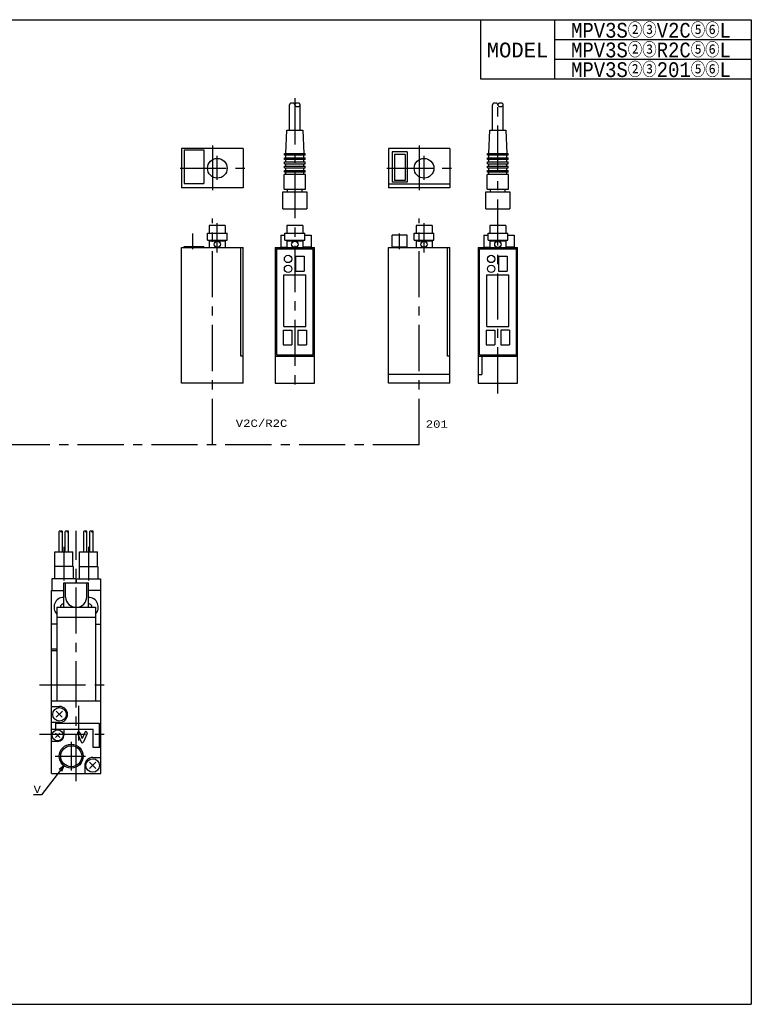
# Model space of a CAD drawing. Extents: x 20 to 584, y 10 to 410.
# Tile 2 of 2: x 287 to 584, y 10 to 410. Entities that reach past the tile are written whole.
import ezdxf
from ezdxf.enums import TextEntityAlignment as Align

# ---------------------------------------------------------------- set-up
doc = ezdxf.new("R2010")
doc.units = 0
doc.header["$LTSCALE"] = 15
doc.linetypes.add('CENTER', pattern=[2, 1.25, -0.25, 0.25, -0.25])
doc.layers.add('CSLAYER1', color=7, linetype='CONTINUOUS')
doc.styles.add('FX_FONT', font='monotxt', dxfattribs={"height": 1, "bigfont": 'bigfont'})

# ---------------------------------------------------------------- blocks, each defined once
blk = doc.blocks.new('FXDIM0004')
at = {"layer": 'CSLAYER1', "color": 3, "linetype": 'CONTINUOUS'}
for p, q in [((304.677543, 106.925118), (295.538966, 95.044454)), ((304.677543, 106.925118), (302.692371, 105.405548)), ((304.677543, 106.925118), (303.718118, 104.616546)), ((295.538966, 95.044454), (292.338937, 95.044454))]:
    blk.add_line(p, q, dxfattribs=at)
at = {"layer": 'CSLAYER1', "color": 3, "style": 'FX_FONT', "width": 1.5}
blk.add_text('V', height=3, dxfattribs=at).set_placement((292.338959, 95.844452), (295.338959, 95.844452), align=Align.FIT)

msp = doc.modelspace()

# ---------------------------------------------------------------- linework, layer by layer
at = {"layer": 'CSLAYER1', "color": 7, "linetype": 'CONTINUOUS'}
for p, q in [((20, 410), (584, 410)), ((584, 410), (584, 10)), ((20, 10), (584, 10))]:
    msp.add_line(p, q, dxfattribs=at)
at = {"layer": 'CSLAYER1', "color": 4, "linetype": 'CONTINUOUS'}
for p, q in [((474, 410), (474, 386)), ((474, 386), (584, 386))]:
    msp.add_line(p, q, dxfattribs=at)
at = {"layer": 'CSLAYER1', "color": 3, "linetype": 'CONTINUOUS'}
for p, q in [((504, 410), (504, 386)), ((504, 402), (584, 402)), ((504, 394), (584, 394)), ((396.30587, 365.096561), (396.30587, 375.426041)), ((400.70587, 365.096561), (400.70587, 375.426041)), ((478.81652, 365.096561), (478.81652, 375.426041)), ((483.21652, 365.096561), (483.21652, 375.426041)), ((394.85587, 355.596561), (395.25587, 365.096561)), ((395.25587, 365.096561), (401.75587, 365.096561)), ((401.75587, 365.096561), (402.15587, 355.596561)), ((477.36652, 355.596561), (477.76652, 365.096561)), ((477.76652, 365.096561), (484.26652, 365.096561)), ((484.26652, 365.096561), (484.66652, 355.596561)), ((377.50587, 357.632572), (352.50587, 357.632572)), ((352.50587, 357.632572), (352.50587, 341.632572)), ((353.50587, 357.132572), (361.50587, 357.132572)), ((353.50587, 357.132572), (353.50587, 343.432572)), ((361.50587, 357.132572), (361.50587, 343.432572)), ((377.50587, 357.632572), (377.50587, 341.632572)), ((461.50587, 357.632572), (436.50587, 357.632572)), ((436.50587, 357.632572), (436.50587, 341.632572)), ((438.10587, 356.282572), (438.10587, 343.982572)), ((444.10587, 356.282572), (438.10587, 356.282572)), ((444.10587, 356.282572), (444.10587, 343.982572)), ((461.50587, 357.632572), (461.50587, 341.632572)), ((367.00587, 344.935698), (367.00587, 354.722486)), ((394.30587, 355.596561), (402.70587, 355.596561)), ((394.30587, 354.896561), (394.30587, 355.596561)), ((402.70587, 354.896561), (394.30587, 354.896561)), ((394.30587, 353.896561), (402.70587, 353.896561)), ((394.30587, 353.196561), (394.30587, 353.896561)), ((402.70587, 353.196561), (394.30587, 353.196561)), ((394.30587, 352.196561), (402.70587, 352.196561)), ((394.30587, 351.496561), (394.30587, 352.196561)), ((394.85587, 353.896561), (394.85587, 354.896561)), ((394.85587, 352.196561), (394.85587, 353.196561)), ((402.15587, 353.896561), (402.15587, 354.896561)), ((402.15587, 352.196561), (402.15587, 353.196561)), ((402.70587, 354.896561), (402.70587, 355.596561)), ((402.70587, 353.196561), (402.70587, 353.896561)), ((402.70587, 351.496561), (402.70587, 352.196561)), ((439.00587, 355.282572), (439.00587, 344.732572)), ((443.40587, 355.282572), (439.00587, 355.282572)), ((443.40587, 355.282572), (443.40587, 344.732572)), ((451.00587, 344.935698), (451.00587, 354.722486)), ((476.81652, 355.596561), (485.21652, 355.596561)), ((476.81652, 354.896561), (476.81652, 355.596561)), ((485.21652, 354.896561), (476.81652, 354.896561)), ((476.81652, 353.896561), (485.21652, 353.896561)), ((476.81652, 353.196561), (476.81652, 353.896561)), ((485.21652, 353.196561), (476.81652, 353.196561)), ((476.81652, 352.196561), (485.21652, 352.196561)), ((476.81652, 351.496561), (476.81652, 352.196561)), ((477.36652, 353.896561), (477.36652, 354.896561)), ((477.36652, 352.196561), (477.36652, 353.196561)), ((484.66652, 353.896561), (484.66652, 354.896561)), ((484.66652, 352.196561), (484.66652, 353.196561)), ((485.21652, 354.896561), (485.21652, 355.596561)), ((485.21652, 353.196561), (485.21652, 353.896561)), ((485.21652, 351.496561), (485.21652, 352.196561)), ((394.30587, 351.496561), (402.70587, 351.496561)), ((394.30587, 350.496561), (402.70587, 350.496561)), ((394.30587, 349.796561), (394.30587, 350.496561)), ((394.30587, 349.796561), (402.70587, 349.796561)), ((394.30587, 348.796561), (402.70587, 348.796561)), ((394.30587, 348.096561), (394.30587, 348.796561)), ((402.70587, 348.096561), (394.30587, 348.096561)), ((394.85587, 350.496561), (394.85587, 351.496561)), ((394.85587, 348.796561), (394.85587, 349.796561)), ((394.85587, 347.096561), (394.85587, 348.096561)), ((402.15587, 350.496561), (402.15587, 351.496561)), ((402.15587, 348.796561), (402.15587, 349.796561)), ((402.15587, 347.096561), (402.15587, 348.096561)), ((402.70587, 349.796561), (402.70587, 350.496561)), ((402.70587, 348.096561), (402.70587, 348.796561)), ((476.81652, 351.496561), (485.21652, 351.496561)), ((476.81652, 350.496561), (485.21652, 350.496561)), ((476.81652, 349.796561), (476.81652, 350.496561)), ((476.81652, 349.796561), (485.21652, 349.796561)), ((476.81652, 348.796561), (485.21652, 348.796561)), ((476.81652, 348.096561), (476.81652, 348.796561)), ((485.21652, 348.096561), (476.81652, 348.096561)), ((477.36652, 350.496561), (477.36652, 351.496561)), ((477.36652, 348.796561), (477.36652, 349.796561)), ((477.36652, 347.096561), (477.36652, 348.096561)), ((484.66652, 350.496561), (484.66652, 351.496561)), ((484.66652, 348.796561), (484.66652, 349.796561)), ((484.66652, 347.096561), (484.66652, 348.096561)), ((485.21652, 349.796561), (485.21652, 350.496561)), ((485.21652, 348.096561), (485.21652, 348.796561)), ((394.20587, 341.096561), (394.20587, 347.096561)), ((402.80587, 347.096561), (394.20587, 347.096561)), ((402.80587, 341.096561), (402.80587, 347.096561)), ((443.40587, 344.732572), (439.00587, 344.732572)), ((476.71652, 341.096561), (476.71652, 347.096561)), ((485.31652, 347.096561), (476.71652, 347.096561)), ((485.31652, 341.096561), (485.31652, 347.096561)), ((377.50587, 341.632572), (352.50587, 341.632572)), ((353.50587, 343.432572), (361.50587, 343.432572)), ((393.60587, 333.096561), (393.60587, 340.096561)), ((393.60587, 340.096561), (403.40587, 340.096561)), ((394.20587, 341.096561), (402.80587, 341.096561)), ((395.50587, 340.096561), (395.50587, 341.096561)), ((401.50587, 340.096561), (401.50587, 341.096561)), ((403.40587, 340.096561), (403.40587, 333.096561)), ((461.50587, 343.132572), (436.50587, 343.132572)), ((461.50587, 341.632572), (436.50587, 341.632572)), ((444.10587, 343.982572), (438.10587, 343.982572)), ((476.11652, 333.096561), (476.11652, 340.096561)), ((476.11652, 340.096561), (485.91652, 340.096561)), ((476.71652, 341.096561), (485.31652, 341.096561)), ((478.01652, 340.096561), (478.01652, 341.096561)), ((484.01652, 340.096561), (484.01652, 341.096561)), ((485.91652, 340.096561), (485.91652, 333.096561)), ((393.60587, 333.096561), (403.40587, 333.096561)), ((476.11652, 333.096561), (485.91652, 333.096561)), ((370.25587, 326.402493), (363.75587, 326.402493)), ((363.75587, 326.402493), (363.75587, 323.302493)), ((367.00587, 315.396103), (367.00587, 327.392889)), ((370.25587, 326.402493), (370.25587, 323.302493)), ((401.75587, 326.402493), (395.25587, 326.402493)), ((395.25587, 326.402493), (395.25587, 323.302493)), ((401.75587, 326.402493), (401.75587, 323.302493)), ((454.25587, 326.402493), (447.75587, 326.402493)), ((447.75587, 326.402493), (447.75587, 323.302493)), ((451.00587, 315.396103), (451.00587, 327.392889)), ((454.25587, 326.402493), (454.25587, 323.302493)), ((484.26652, 326.402493), (477.76652, 326.402493)), ((477.76652, 326.402493), (477.76652, 323.302493)), ((484.26652, 326.402493), (484.26652, 323.302493)), ((357.10587, 316.836974), (357.10587, 323.144175)), ((363.00587, 323.302493), (371.00587, 323.302493)), ((363.00587, 320.402493), (363.00587, 323.302493)), ((363.00587, 320.402493), (371.00587, 320.402493)), ((363.75587, 320.402493), (363.75587, 317.402493)), ((363.75587, 320.102493), (370.25587, 320.102493)), ((370.25587, 320.402493), (370.25587, 317.402493)), ((371.00587, 320.402493), (371.00587, 323.302493)), ((392.85587, 322.402493), (394.50587, 322.402493)), ((392.85587, 322.402493), (392.85587, 317.602493)), ((394.50587, 323.302493), (402.50587, 323.302493)), ((394.50587, 320.402493), (394.50587, 323.302493)), ((394.50587, 320.402493), (402.50587, 320.402493)), ((395.25587, 320.402493), (395.25587, 317.402493)), ((395.25587, 320.102493), (401.75587, 320.102493)), ((401.75587, 320.402493), (401.75587, 317.402493)), ((402.50587, 320.402493), (402.50587, 323.302493)), ((402.50587, 322.402493), (405.15587, 322.402493)), ((405.15587, 322.402493), (405.15587, 317.602493)), ((438.10587, 317.602493), (438.10587, 322.402493)), ((444.10587, 322.402493), (438.10587, 322.402493)), ((441.10587, 316.836974), (441.10587, 323.144175)), ((444.10587, 317.602493), (444.10587, 322.402493)), ((447.00587, 323.302493), (455.00587, 323.302493)), ((447.00587, 320.402493), (447.00587, 323.302493)), ((447.00587, 320.402493), (455.00587, 320.402493)), ((447.75587, 320.402493), (447.75587, 317.402493)), ((447.75587, 320.102493), (454.25587, 320.102493)), ((454.25587, 320.402493), (454.25587, 317.402493)), ((455.00587, 320.402493), (455.00587, 323.302493)), ((475.36652, 322.402493), (477.01652, 322.402493)), ((475.36652, 322.402493), (475.36652, 317.602493)), ((477.01652, 323.302493), (485.01652, 323.302493)), ((477.01652, 320.402493), (477.01652, 323.302493)), ((477.01652, 320.402493), (485.01652, 320.402493)), ((477.76652, 320.402493), (477.76652, 317.402493)), ((477.76652, 320.102493), (484.26652, 320.102493)), ((484.26652, 320.402493), (484.26652, 317.402493)), ((485.01652, 320.402493), (485.01652, 323.302493)), ((485.01652, 322.402493), (487.66652, 322.402493)), ((487.66652, 322.402493), (487.66652, 317.602493)), ((352.50587, 262.402493), (352.50587, 317.402493)), ((352.50587, 317.402493), (377.50587, 317.402493)), ((353.50587, 317.902493), (361.50587, 317.902493)), ((353.50587, 317.402493), (353.50587, 317.902493)), ((361.50587, 317.402493), (361.50587, 317.902493)), ((376.50587, 273.35657), (376.50587, 317.402493)), ((377.50587, 262.402493), (377.50587, 317.402493)), ((390.50587, 317.402493), (390.50587, 262.402493)), ((390.50587, 317.402493), (406.50587, 317.402493)), ((391.00587, 316.902493), (406.00587, 316.902493)), ((391.00587, 316.902493), (391.00587, 273.852493)), ((392.65587, 317.602493), (395.00587, 317.602493)), ((392.65587, 317.402493), (392.65587, 317.602493)), ((405.35587, 317.602493), (402.00587, 317.602493)), ((405.35587, 317.402493), (405.35587, 317.602493)), ((406.00587, 273.852493), (406.00587, 316.902493)), ((406.50587, 262.402493), (406.50587, 317.402493)), ((436.50587, 262.402493), (436.50587, 317.402493)), ((436.50587, 317.402493), (461.50587, 317.402493)), ((444.30587, 317.602493), (437.90587, 317.602493)), ((437.90587, 317.602493), (437.90587, 317.402493)), ((444.30587, 317.402493), (444.30587, 317.602493)), ((460.50587, 273.35657), (460.50587, 317.402493)), ((461.50587, 262.402493), (461.50587, 317.402493)), ((473.01652, 317.402493), (473.01652, 262.402493)), ((473.01652, 317.402493), (489.01652, 317.402493)), ((473.51652, 316.902493), (488.51652, 316.902493)), ((473.51652, 273.852493), (473.51652, 316.902493)), ((475.16652, 317.602493), (477.51652, 317.602493)), ((475.16652, 317.402493), (475.16652, 317.602493)), ((487.86652, 317.602493), (484.51652, 317.602493)), ((487.86652, 317.402493), (487.86652, 317.602493)), ((488.51652, 273.852493), (488.51652, 316.902493)), ((489.01652, 262.402493), (489.01652, 317.402493)), ((398.75587, 313.902493), (402.25587, 313.902493)), ((398.75587, 313.902493), (398.75587, 307.902493)), ((402.25587, 313.902493), (402.25587, 307.902493)), ((481.26652, 313.902493), (484.76652, 313.902493)), ((481.26652, 313.902493), (481.26652, 307.902493)), ((484.76652, 313.902493), (484.76652, 307.902493)), ((394.00587, 285.352493), (394.00587, 306.352493)), ((394.00587, 306.352493), (403.00587, 306.352493)), ((398.75587, 307.902493), (402.25587, 307.902493)), ((403.00587, 285.352493), (403.00587, 306.352493)), ((476.51652, 285.352493), (476.51652, 306.352493)), ((476.51652, 306.352493), (485.51652, 306.352493)), ((481.26652, 307.902493), (484.76652, 307.902493)), ((485.51652, 285.352493), (485.51652, 306.352493)), ((394.00587, 285.352493), (403.00587, 285.352493)), ((476.51652, 285.352493), (485.51652, 285.352493)), ((393.75587, 283.852493), (397.25587, 283.852493)), ((393.75587, 283.852493), (393.75587, 277.852493)), ((397.25587, 283.852493), (397.25587, 277.852493)), ((399.75587, 283.852493), (403.25587, 283.852493)), ((399.75587, 283.852493), (399.75587, 277.852493)), ((403.25587, 283.852493), (403.25587, 277.852493)), ((476.26652, 283.852493), (479.76652, 283.852493)), ((476.26652, 283.852493), (476.26652, 277.852493)), ((479.76652, 283.852493), (479.76652, 277.852493)), ((482.26652, 283.852493), (482.26652, 277.852493)), ((485.76652, 283.852493), (482.26652, 283.852493)), ((485.76652, 283.852493), (485.76652, 277.852493)), ((393.75587, 277.852493), (397.25587, 277.852493)), ((399.75587, 277.852493), (403.25587, 277.852493)), ((476.26652, 277.852493), (479.76652, 277.852493)), ((482.26652, 277.852493), (485.76652, 277.852493)), ((377.50587, 273.35657), (376.50587, 273.35657)), ((390.50587, 273.352493), (406.50587, 273.352493)), ((391.00587, 273.852493), (406.00587, 273.852493)), ((461.50587, 273.35657), (460.50587, 273.35657)), ((473.01652, 273.352493), (489.01652, 273.352493)), ((473.51652, 273.852493), (488.51652, 273.852493)), ((474.51652, 273.352493), (474.51652, 265.902493)), ((461.50587, 265.902493), (436.50587, 265.902493)), ((473.01652, 265.902493), (474.51652, 265.902493)), ((377.50587, 262.402493), (352.50587, 262.402493)), ((390.50587, 262.402493), (406.50587, 262.402493)), ((461.50587, 262.402493), (436.50587, 262.402493)), ((473.01652, 262.402493), (489.01652, 262.402493)), ((302.742486, 193.87971), (302.742486, 202.095505)), ((304.042486, 193.87971), (304.042486, 202.095505)), ((305.242486, 193.87971), (305.242486, 202.095505)), ((306.542486, 193.87971), (306.542486, 202.095505)), ((312.742486, 193.87971), (312.742486, 202.095505)), ((314.042486, 193.87971), (314.042486, 202.095505)), ((315.242486, 193.87971), (315.242486, 202.095505)), ((316.542486, 193.87971), (316.542486, 202.095505)), ((300.967486, 193.87971), (308.317486, 193.87971)), ((300.967486, 187.87971), (300.967486, 193.87971)), ((308.317486, 187.87971), (308.317486, 193.87971)), ((310.967486, 193.87971), (318.317486, 193.87971)), ((310.967486, 187.87971), (310.967486, 193.87971)), ((318.317486, 187.87971), (318.317486, 193.87971)), ((308.392486, 187.87971), (300.892486, 187.87971)), ((300.892486, 187.87971), (300.892486, 182.87971)), ((308.392486, 187.87971), (308.392486, 182.87971)), ((310.892486, 187.87971), (318.392486, 187.87971)), ((310.892486, 187.87971), (310.892486, 182.87971)), ((318.392486, 187.87971), (318.392486, 182.87971)), ((309.542486, 182.87971), (299.742486, 182.87971)), ((299.742486, 182.87971), (299.742486, 178.07971)), ((304.642486, 171.27971), (304.642486, 181.27971)), ((304.642486, 181.27971), (314.642486, 181.27971)), ((305.312486, 175.42592), (305.312486, 181.27971)), ((309.542486, 182.87971), (309.542486, 181.27971)), ((309.742486, 182.87971), (319.542486, 182.87971)), ((309.742486, 181.27971), (309.742486, 182.87971)), ((313.972486, 175.611702), (313.972486, 181.27971)), ((314.642486, 171.27971), (314.642486, 181.27971)), ((319.542486, 182.87971), (319.542486, 178.07971)), ((299.642486, 103.77971), (299.642486, 178.07971)), ((299.642486, 178.07971), (304.642486, 178.07971)), ((319.642486, 178.07971), (314.642486, 178.07971)), ((319.642486, 103.77971), (319.642486, 178.07971)), ((301.792486, 171.27971), (301.792486, 133.27971)), ((301.792486, 171.27971), (317.492486, 171.27971)), ((317.492486, 171.27971), (317.492486, 133.27971)), ((301.792486, 164.37971), (299.642486, 164.37971)), ((301.792486, 167.27971), (317.492486, 167.27971)), ((317.492486, 164.37971), (319.642486, 164.37971)), ((299.642486, 154.37971), (301.792486, 154.37971)), ((299.642486, 153.77971), (301.792486, 153.77971)), ((299.642486, 133.27971), (319.642486, 133.27971)), ((299.642486, 131.02971), (302.892486, 131.02971)), ((303.95189, 126.595306), (301.494694, 129.052502)), ((304.040278, 129.052502), (301.583082, 126.595306)), ((302.892486, 124.52971), (299.642486, 124.52971)), ((301.242486, 124.27971), (319.042486, 124.27971)), ((301.242486, 124.27971), (301.242486, 121.77971)), ((319.042486, 124.27971), (319.042486, 114.27971)), ((299.642486, 121.77971), (316.542486, 121.77971)), ((303.061725, 120.198949), (301.223247, 118.360471)), ((303.061725, 118.360471), (301.223247, 120.198949)), ((304.642486, 121.77971), (304.642486, 119.27971)), ((310.182914, 120.08275), (311.682914, 116.58275)), ((311.102059, 120.47667), (312.142486, 118.049005)), ((313.182914, 120.47667), (312.142486, 118.049005)), ((314.102059, 120.08275), (312.602059, 116.58275)), ((316.542486, 114.27971), (316.542486, 121.77971)), ((302.142486, 116.77971), (299.642486, 116.77971)), ((319.642486, 114.27971), (316.542486, 114.27971)), ((301.092486, 110.77971), (302.642486, 110.77971)), ((317.665278, 108.302502), (315.119694, 105.756918)), ((317.665278, 105.756918), (315.119694, 108.302502)), ((316.392486, 110.27971), (319.642486, 110.27971)), ((313.142486, 107.02971), (313.142486, 103.77971)), ((299.642486, 103.77971), (319.642486, 103.77971))]:
    msp.add_line(p, q, dxfattribs=at)
at = {"layer": 'CSLAYER1', "color": 3, "linetype": 'CENTER'}
for p, q in [((398.50587, 378.089285), (398.50587, 258.203608)), ((481.01652, 258.203608), (481.01652, 378.089285)), ((365.00587, 358.944762), (365.00587, 340.71154)), ((449.00587, 358.944762), (449.00587, 340.71154)), ((351.913023, 349.632572), (378.968553, 349.632572)), ((435.913023, 349.632572), (462.968553, 349.632572)), ((365.00587, 237.278731), (365.00587, 329.266086)), ((449.00587, 237.278731), (449.00587, 329.266086)), ((449.00587, 237.278731), (212.225043, 237.278731)), ((309.642486, 100.604843), (309.642486, 202.3831)), ((304.642486, 195.798618), (304.642486, 182.117877)), ((314.642486, 195.798618), (314.642486, 182.117877)), ((294.741339, 139.77971), (323.99414, 139.77971)), ((310.642486, 131.311119), (310.642486, 117.184956)), ((294.741339, 119.77971), (323.99414, 119.77971)), ((307.642486, 116.64271), (307.642486, 104.91671)), ((301.779486, 110.77971), (313.505486, 110.77971))]:
    msp.add_line(p, q, dxfattribs=at)
at = {"layer": 'CSLAYER1', "color": 3, "linetype": 'CONTINUOUS'}
for points in [[(398.508877, 375.426041), (398.504697, 375.489814), (398.492188, 375.553102), (398.471447, 375.615423), (398.44263, 375.676303), (398.405957, 375.735278), (398.361706, 375.7919), (398.310216, 375.845737), (398.251878, 375.89638), (398.187135, 375.943443), (398.116481, 375.986569), (398.040452, 376.025429), (397.959629, 376.059727), (397.874625, 376.089202), (397.786089, 376.11363), (397.694692, 376.132826), (397.601133, 376.146642), (397.506121, 376.154974), (397.410381, 376.157758), (397.31464, 376.154974), (397.219629, 376.146642), (397.126069, 376.132826), (397.034673, 376.11363), (396.946136, 376.089202), (396.861133, 376.059727), (396.780309, 376.025429), (396.704281, 375.986569), (396.633626, 375.943443), (396.568884, 375.89638), (396.510545, 375.845737), (396.459055, 375.7919), (396.414805, 375.735278), (396.378132, 375.676303), (396.349315, 375.615423), (396.328573, 375.553102), (396.316064, 375.489814), (396.311884, 375.426041)], [(398.508877, 375.426041), (398.513057, 375.362268), (398.525566, 375.29898), (398.546307, 375.236659), (398.575125, 375.175779), (398.611798, 375.116804), (398.656048, 375.060182), (398.707538, 375.006345), (398.765876, 374.955702), (398.830619, 374.908639), (398.901274, 374.865513), (398.977302, 374.826653), (399.058125, 374.792355), (399.143129, 374.76288), (399.231666, 374.738452), (399.323062, 374.719256), (399.416622, 374.70544), (399.511633, 374.697108), (399.607373, 374.694324), (399.703114, 374.697108), (399.798125, 374.70544), (399.891685, 374.719256), (399.983081, 374.738452), (400.071618, 374.76288), (400.156622, 374.792355), (400.237445, 374.826653), (400.313473, 374.865513), (400.384128, 374.908639), (400.44887, 374.955702), (400.507209, 375.006345), (400.558699, 375.060182), (400.602949, 375.116804), (400.639622, 375.175779), (400.668439, 375.236659), (400.689181, 375.29898), (400.70169, 375.362268), (400.70587, 375.426041), (400.70169, 375.489814), (400.689181, 375.553102), (400.668439, 375.615423), (400.639622, 375.676303), (400.602949, 375.735278), (400.558699, 375.7919), (400.507209, 375.845737), (400.44887, 375.89638), (400.384128, 375.943443), (400.313473, 375.986569), (400.237445, 376.025429), (400.156622, 376.059727), (400.071618, 376.089202), (399.983081, 376.11363), (399.891685, 376.132826), (399.798125, 376.146642), (399.703114, 376.154974), (399.607373, 376.157758), (399.511633, 376.154974), (399.416622, 376.146642), (399.323062, 376.132826), (399.231666, 376.11363), (399.143129, 376.089202), (399.058125, 376.059727), (398.977302, 376.025429), (398.901274, 375.986569), (398.830619, 375.943443), (398.765876, 375.89638), (398.707538, 375.845737), (398.656048, 375.7919), (398.611798, 375.735278), (398.575125, 375.676303), (398.546307, 375.615423), (398.525566, 375.553102), (398.513057, 375.489814), (398.508877, 375.426041)], [(481.019528, 375.426041), (481.015347, 375.489814), (481.002839, 375.553102), (480.982097, 375.615423), (480.95328, 375.676303), (480.916607, 375.735278), (480.872357, 375.7919), (480.820867, 375.845737), (480.762528, 375.89638), (480.697785, 375.943443), (480.627131, 375.986569), (480.551103, 376.025429), (480.470279, 376.059727), (480.385276, 376.089202), (480.296739, 376.11363), (480.205343, 376.132826), (480.111783, 376.146642), (480.016771, 376.154974), (479.921031, 376.157758), (479.825291, 376.154974), (479.730279, 376.146642), (479.636719, 376.132826), (479.545323, 376.11363), (479.456787, 376.089202), (479.371783, 376.059727), (479.29096, 376.025429), (479.214931, 375.986569), (479.144277, 375.943443), (479.079534, 375.89638), (479.021196, 375.845737), (478.969705, 375.7919), (478.925455, 375.735278), (478.888782, 375.676303), (478.859965, 375.615423), (478.839223, 375.553102), (478.826715, 375.489814), (478.822535, 375.426041)], [(481.019528, 375.426041), (481.023708, 375.362268), (481.036216, 375.29898), (481.056958, 375.236659), (481.085775, 375.175779), (481.122448, 375.116804), (481.166698, 375.060182), (481.218188, 375.006345), (481.276527, 374.955702), (481.34127, 374.908639), (481.411924, 374.865513), (481.487952, 374.826653), (481.568776, 374.792355), (481.653779, 374.76288), (481.742316, 374.738452), (481.833712, 374.719256), (481.927272, 374.70544), (482.022284, 374.697108), (482.118024, 374.694324), (482.213764, 374.697108), (482.308776, 374.70544), (482.402336, 374.719256), (482.493732, 374.738452), (482.582269, 374.76288), (482.667272, 374.792355), (482.748096, 374.826653), (482.824124, 374.865513), (482.894778, 374.908639), (482.959521, 374.955702), (483.017859, 375.006345), (483.06935, 375.060182), (483.1136, 375.116804), (483.150273, 375.175779), (483.17909, 375.236659), (483.199832, 375.29898), (483.21234, 375.362268), (483.21652, 375.426041), (483.21234, 375.489814), (483.199832, 375.553102), (483.17909, 375.615423), (483.150273, 375.676303), (483.1136, 375.735278), (483.06935, 375.7919), (483.017859, 375.845737), (482.959521, 375.89638), (482.894778, 375.943443), (482.824124, 375.986569), (482.748096, 376.025429), (482.667272, 376.059727), (482.582269, 376.089202), (482.493732, 376.11363), (482.402336, 376.132826), (482.308776, 376.146642), (482.213764, 376.154974), (482.118024, 376.157758), (482.022284, 376.154974), (481.927272, 376.146642), (481.833712, 376.132826), (481.742316, 376.11363), (481.653779, 376.089202), (481.568776, 376.059727), (481.487952, 376.025429), (481.411924, 375.986569), (481.34127, 375.943443), (481.276527, 375.89638), (481.218188, 375.845737), (481.166698, 375.7919), (481.122448, 375.735278), (481.085775, 375.676303), (481.056958, 375.615423), (481.036216, 375.553102), (481.023708, 375.489814), (481.019528, 375.426041)], [(303.392486, 202.095505), (303.391249, 202.109603), (303.387549, 202.123593), (303.381412, 202.13737), (303.372886, 202.150828), (303.362036, 202.163865), (303.348944, 202.176382), (303.333711, 202.188283), (303.316451, 202.199478), (303.297296, 202.209882), (303.276392, 202.219415), (303.253898, 202.228006), (303.229986, 202.235588), (303.204837, 202.242103), (303.178643, 202.247504), (303.151602, 202.251747), (303.123922, 202.254801), (303.095812, 202.256643), (303.067486, 202.257258), (303.03916, 202.256643), (303.01105, 202.254801), (302.98337, 202.251747), (302.95633, 202.247504), (302.930135, 202.242103), (302.904986, 202.235588), (302.881074, 202.228006), (302.85858, 202.219415), (302.837676, 202.209882), (302.818522, 202.199478), (302.801262, 202.188283), (302.786028, 202.176382), (302.772936, 202.163865), (302.762086, 202.150828), (302.75356, 202.13737), (302.747424, 202.123593), (302.743723, 202.109603), (302.742486, 202.095505)], [(303.392486, 202.095505), (303.393723, 202.081407), (303.397424, 202.067417), (303.40356, 202.05364), (303.412086, 202.040182), (303.422936, 202.027145), (303.436028, 202.014629), (303.451262, 202.002727), (303.468522, 201.991532), (303.487676, 201.981128), (303.50858, 201.971595), (303.531074, 201.963005), (303.554986, 201.955423), (303.580135, 201.948907), (303.60633, 201.943507), (303.63337, 201.939264), (303.66105, 201.936209), (303.68916, 201.934367), (303.717486, 201.933752), (303.745812, 201.934367), (303.773922, 201.936209), (303.801602, 201.939264), (303.828643, 201.943507), (303.854837, 201.948907), (303.879986, 201.955423), (303.903898, 201.963005), (303.926392, 201.971595), (303.947296, 201.981128), (303.966451, 201.991532), (303.983711, 202.002727), (303.998944, 202.014629), (304.012036, 202.027145), (304.022886, 202.040182), (304.031412, 202.05364), (304.037549, 202.067417), (304.041249, 202.081407), (304.042486, 202.095505), (304.041249, 202.109603), (304.037549, 202.123593), (304.031412, 202.13737), (304.022886, 202.150828), (304.012036, 202.163865), (303.998944, 202.176382), (303.983711, 202.188283), (303.966451, 202.199478), (303.947296, 202.209882), (303.926392, 202.219415), (303.903898, 202.228006), (303.879986, 202.235588), (303.854837, 202.242103), (303.828643, 202.247504), (303.801602, 202.251747), (303.773922, 202.254801), (303.745812, 202.256643), (303.717486, 202.257258), (303.68916, 202.256643), (303.66105, 202.254801), (303.63337, 202.251747), (303.60633, 202.247504), (303.580135, 202.242103), (303.554986, 202.235588), (303.531074, 202.228006), (303.50858, 202.219415), (303.487676, 202.209882), (303.468522, 202.199478), (303.451262, 202.188283), (303.436028, 202.176382), (303.422936, 202.163865), (303.412086, 202.150828), (303.40356, 202.13737), (303.397424, 202.123593), (303.393723, 202.109603), (303.392486, 202.095505)], [(305.892486, 202.095505), (305.891249, 202.109603), (305.887549, 202.123593), (305.881412, 202.13737), (305.872886, 202.150828), (305.862036, 202.163865), (305.848944, 202.176382), (305.833711, 202.188283), (305.816451, 202.199478), (305.797296, 202.209882), (305.776392, 202.219415), (305.753898, 202.228006), (305.729986, 202.235588), (305.704837, 202.242103), (305.678643, 202.247504), (305.651602, 202.251747), (305.623922, 202.254801), (305.595812, 202.256643), (305.567486, 202.257258), (305.53916, 202.256643), (305.51105, 202.254801), (305.48337, 202.251747), (305.45633, 202.247504), (305.430135, 202.242103), (305.404986, 202.235588), (305.381074, 202.228006), (305.35858, 202.219415), (305.337676, 202.209882), (305.318522, 202.199478), (305.301262, 202.188283), (305.286028, 202.176382), (305.272936, 202.163865), (305.262086, 202.150828), (305.25356, 202.13737), (305.247424, 202.123593), (305.243723, 202.109603), (305.242486, 202.095505)], [(305.892486, 202.095505), (305.893723, 202.081407), (305.897424, 202.067417), (305.90356, 202.05364), (305.912086, 202.040182), (305.922936, 202.027145), (305.936028, 202.014629), (305.951262, 202.002727), (305.968522, 201.991532), (305.987676, 201.981128), (306.00858, 201.971595), (306.031074, 201.963005), (306.054986, 201.955423), (306.080135, 201.948907), (306.10633, 201.943507), (306.13337, 201.939264), (306.16105, 201.936209), (306.18916, 201.934367), (306.217486, 201.933752), (306.245812, 201.934367), (306.273922, 201.936209), (306.301602, 201.939264), (306.328643, 201.943507), (306.354837, 201.948907), (306.379986, 201.955423), (306.403898, 201.963005), (306.426392, 201.971595), (306.447296, 201.981128), (306.466451, 201.991532), (306.483711, 202.002727), (306.498944, 202.014629), (306.512036, 202.027145), (306.522886, 202.040182), (306.531412, 202.05364), (306.537549, 202.067417), (306.541249, 202.081407), (306.542486, 202.095505), (306.541249, 202.109603), (306.537549, 202.123593), (306.531412, 202.13737), (306.522886, 202.150828), (306.512036, 202.163865), (306.498944, 202.176382), (306.483711, 202.188283), (306.466451, 202.199478), (306.447296, 202.209882), (306.426392, 202.219415), (306.403898, 202.228006), (306.379986, 202.235588), (306.354837, 202.242103), (306.328643, 202.247504), (306.301602, 202.251747), (306.273922, 202.254801), (306.245812, 202.256643), (306.217486, 202.257258), (306.18916, 202.256643), (306.16105, 202.254801), (306.13337, 202.251747), (306.10633, 202.247504), (306.080135, 202.242103), (306.054986, 202.235588), (306.031074, 202.228006), (306.00858, 202.219415), (305.987676, 202.209882), (305.968522, 202.199478), (305.951262, 202.188283), (305.936028, 202.176382), (305.922936, 202.163865), (305.912086, 202.150828), (305.90356, 202.13737), (305.897424, 202.123593), (305.893723, 202.109603), (305.892486, 202.095505)], [(313.392486, 202.095505), (313.391249, 202.109603), (313.387549, 202.123593), (313.381412, 202.13737), (313.372886, 202.150828), (313.362036, 202.163865), (313.348944, 202.176382), (313.333711, 202.188283), (313.316451, 202.199478), (313.297296, 202.209882), (313.276392, 202.219415), (313.253898, 202.228006), (313.229986, 202.235588), (313.204837, 202.242103), (313.178643, 202.247504), (313.151602, 202.251747), (313.123922, 202.254801), (313.095812, 202.256643), (313.067486, 202.257258), (313.03916, 202.256643), (313.01105, 202.254801), (312.98337, 202.251747), (312.95633, 202.247504), (312.930135, 202.242103), (312.904986, 202.235588), (312.881074, 202.228006), (312.85858, 202.219415), (312.837676, 202.209882), (312.818522, 202.199478), (312.801262, 202.188283), (312.786028, 202.176382), (312.772936, 202.163865), (312.762086, 202.150828), (312.75356, 202.13737), (312.747424, 202.123593), (312.743723, 202.109603), (312.742486, 202.095505)], [(313.392486, 202.095505), (313.393723, 202.081407), (313.397424, 202.067417), (313.40356, 202.05364), (313.412086, 202.040182), (313.422936, 202.027145), (313.436028, 202.014629), (313.451262, 202.002727), (313.468522, 201.991532), (313.487676, 201.981128), (313.50858, 201.971595), (313.531074, 201.963005), (313.554986, 201.955423), (313.580135, 201.948907), (313.60633, 201.943507), (313.63337, 201.939264), (313.66105, 201.936209), (313.68916, 201.934367), (313.717486, 201.933752), (313.745812, 201.934367), (313.773922, 201.936209), (313.801602, 201.939264), (313.828643, 201.943507), (313.854837, 201.948907), (313.879986, 201.955423), (313.903898, 201.963005), (313.926392, 201.971595), (313.947296, 201.981128), (313.966451, 201.991532), (313.983711, 202.002727), (313.998944, 202.014629), (314.012036, 202.027145), (314.022886, 202.040182), (314.031412, 202.05364), (314.037549, 202.067417), (314.041249, 202.081407), (314.042486, 202.095505), (314.041249, 202.109603), (314.037549, 202.123593), (314.031412, 202.13737), (314.022886, 202.150828), (314.012036, 202.163865), (313.998944, 202.176382), (313.983711, 202.188283), (313.966451, 202.199478), (313.947296, 202.209882), (313.926392, 202.219415), (313.903898, 202.228006), (313.879986, 202.235588), (313.854837, 202.242103), (313.828643, 202.247504), (313.801602, 202.251747), (313.773922, 202.254801), (313.745812, 202.256643), (313.717486, 202.257258), (313.68916, 202.256643), (313.66105, 202.254801), (313.63337, 202.251747), (313.60633, 202.247504), (313.580135, 202.242103), (313.554986, 202.235588), (313.531074, 202.228006), (313.50858, 202.219415), (313.487676, 202.209882), (313.468522, 202.199478), (313.451262, 202.188283), (313.436028, 202.176382), (313.422936, 202.163865), (313.412086, 202.150828), (313.40356, 202.13737), (313.397424, 202.123593), (313.393723, 202.109603), (313.392486, 202.095505)], [(315.892486, 202.095505), (315.891249, 202.109603), (315.887549, 202.123593), (315.881412, 202.13737), (315.872886, 202.150828), (315.862036, 202.163865), (315.848944, 202.176382), (315.833711, 202.188283), (315.816451, 202.199478), (315.797296, 202.209882), (315.776392, 202.219415), (315.753898, 202.228006), (315.729986, 202.235588), (315.704837, 202.242103), (315.678643, 202.247504), (315.651602, 202.251747), (315.623922, 202.254801), (315.595812, 202.256643), (315.567486, 202.257258), (315.53916, 202.256643), (315.51105, 202.254801), (315.48337, 202.251747), (315.45633, 202.247504), (315.430135, 202.242103), (315.404986, 202.235588), (315.381074, 202.228006), (315.35858, 202.219415), (315.337676, 202.209882), (315.318522, 202.199478), (315.301262, 202.188283), (315.286028, 202.176382), (315.272936, 202.163865), (315.262086, 202.150828), (315.25356, 202.13737), (315.247424, 202.123593), (315.243723, 202.109603), (315.242486, 202.095505)], [(315.892486, 202.095505), (315.893723, 202.081407), (315.897424, 202.067417), (315.90356, 202.05364), (315.912086, 202.040182), (315.922936, 202.027145), (315.936028, 202.014629), (315.951262, 202.002727), (315.968522, 201.991532), (315.987676, 201.981128), (316.00858, 201.971595), (316.031074, 201.963005), (316.054986, 201.955423), (316.080135, 201.948907), (316.10633, 201.943507), (316.13337, 201.939264), (316.16105, 201.936209), (316.18916, 201.934367), (316.217486, 201.933752), (316.245812, 201.934367), (316.273922, 201.936209), (316.301602, 201.939264), (316.328643, 201.943507), (316.354837, 201.948907), (316.379986, 201.955423), (316.403898, 201.963005), (316.426392, 201.971595), (316.447296, 201.981128), (316.466451, 201.991532), (316.483711, 202.002727), (316.498944, 202.014629), (316.512036, 202.027145), (316.522886, 202.040182), (316.531412, 202.05364), (316.537549, 202.067417), (316.541249, 202.081407), (316.542486, 202.095505), (316.541249, 202.109603), (316.537549, 202.123593), (316.531412, 202.13737), (316.522886, 202.150828), (316.512036, 202.163865), (316.498944, 202.176382), (316.483711, 202.188283), (316.466451, 202.199478), (316.447296, 202.209882), (316.426392, 202.219415), (316.403898, 202.228006), (316.379986, 202.235588), (316.354837, 202.242103), (316.328643, 202.247504), (316.301602, 202.251747), (316.273922, 202.254801), (316.245812, 202.256643), (316.217486, 202.257258), (316.18916, 202.256643), (316.16105, 202.254801), (316.13337, 202.251747), (316.10633, 202.247504), (316.080135, 202.242103), (316.054986, 202.235588), (316.031074, 202.228006), (316.00858, 202.219415), (315.987676, 202.209882), (315.968522, 202.199478), (315.951262, 202.188283), (315.936028, 202.176382), (315.922936, 202.163865), (315.912086, 202.150828), (315.90356, 202.13737), (315.897424, 202.123593), (315.893723, 202.109603), (315.892486, 202.095505)]]:
    msp.add_lwpolyline(points, dxfattribs=at)
for centre, radius in [((367.00587, 349.632572), 4), ((451.00587, 349.632572), 4), ((367.00587, 318.752493), 1.3), ((398.50587, 318.752493), 1.3), ((451.00587, 318.752493), 1.3), ((481.01652, 318.752493), 1.3), ((395.75587, 312.802493), 1.5), ((478.26652, 312.802493), 1.5), ((395.75587, 308.802493), 1.5), ((478.26652, 308.802493), 1.5), ((302.892486, 127.77971), 2.75), ((302.142486, 119.27971), 2.25), ((307.642486, 110.77971), 4.863), ((307.642486, 110.77971), 4.283), ((316.392486, 107.02971), 2.75)]:
    msp.add_circle(centre, radius, dxfattribs=at)
for centre, radius, start, end in [((304.642486, 171.32971), 4, 90, 224.561312), ((304.642486, 171.32971), 1.4, 90, 182.046713), ((309.640493, 175.611702), 4.331993, -177.542053, 0), ((314.642486, 171.32971), 4, -44.561312, 90), ((314.642486, 171.32971), 1.4, -2.046713, 90), ((302.892486, 127.77971), 3.25, -90, 90), ((310.642486, 120.27971), 0.5, 23.198591, 203.198591), ((313.642486, 120.27971), 0.5, -23.198591, 156.801409), ((302.142486, 119.27971), 2.5, 270, 360), ((312.142486, 116.77971), 0.5, 203.198591, 336.801409), ((316.392486, 107.02971), 3.25, 90, 180)]:
    msp.add_arc(centre, radius, start, end, dxfattribs=at)
at = {"layer": 'CSLAYER1', "color": 3}
for p in [(365.00587, 349.632572), (449.00587, 349.632572), (365.00587, 262.402493), (398.50587, 262.402493), (449.00587, 262.402493), (481.01652, 262.402493)]:
    msp.add_point(p, dxfattribs=at)

# ---------------------------------------------------------------- block references
at = {"layer": 'CSLAYER1'}
msp.add_blockref('FXDIM0004', (0, 0), dxfattribs=at)

# ---------------------------------------------------------------- texts
at = {"layer": 'CSLAYER1', "color": 3, "style": 'FX_FONT'}
for s, height, width, p, p2 in [('MPV3S②③V2C⑤⑥L', 6, 0.855263, (510.739136, 402.697021), (575.739136, 402.697021)), ('MODEL', 6, 0.892857, (476.5, 394.697021), (501.5, 394.697021)), ('MPV3S②③R2C⑤⑥L', 6, 0.855263, (510.739136, 394.697021), (575.739136, 394.697021)), ('MPV3S②③201⑤⑥L', 6, 0.855263, (510.739136, 386.697021), (575.739136, 386.697021)), ('V2C/R2C', 3, 1.05, (374.483124, 244.557922), (395.483124, 244.557922)), ('201', 3, 1.125, (451.682098, 244.213928), (460.682098, 244.213928))]:
    msp.add_text(s, height=height, dxfattribs=dict(at, width=width)).set_placement(p, p2, align=Align.FIT)

doc.saveas('drawing.dxf')
